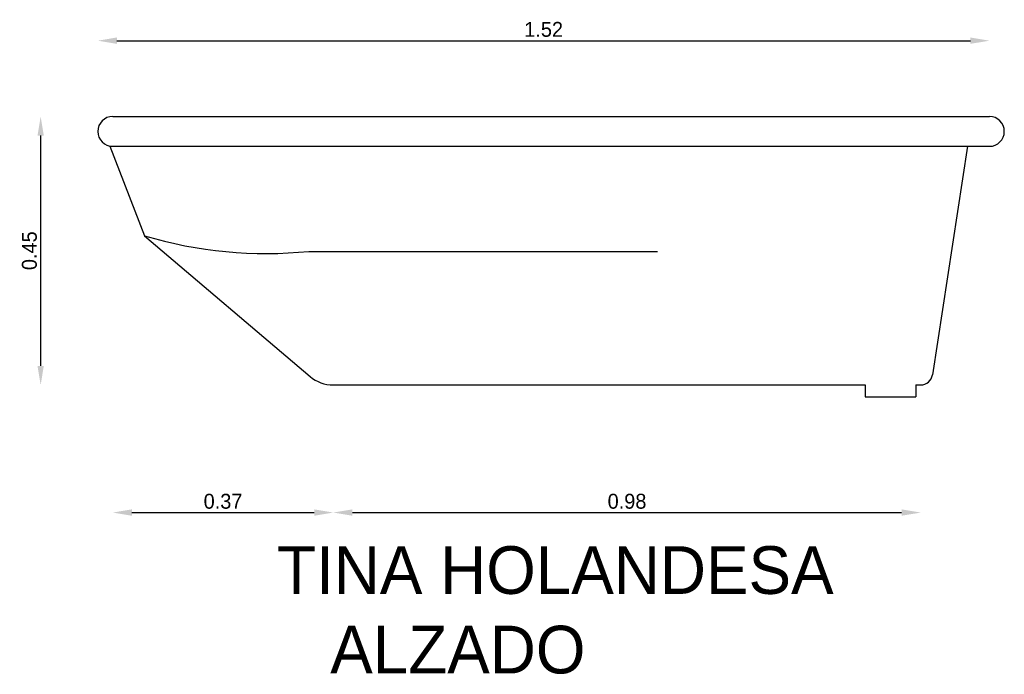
# Model space of a CAD drawing. Extents: x 96 to 261, y -153 to -43.
import ezdxf

# ---------------------------------------------------------------- set-up
doc = ezdxf.new("R2010")
doc.units = 0
doc.header["$MEASUREMENT"] = 0
doc.layers.get('0').update_dxf_attribs({"linetype": 'CONTINUOUS'})
doc.layers.get('DEFPOINTS').update_dxf_attribs({"linetype": 'CONTINUOUS'})
doc.dimstyles.get("Standard").update_dxf_attribs({"dimtxt": 0.18, "dimasz": 0.18, "dimexe": 0.18, "dimexo": 0.0625, "dimgap": 0.09, "dimtad": 0, "dimtih": 1, "dimtoh": 1, "dimdec": 4, "dimzin": 0, "dimdsep": 46, "dimtxsty": 'Standard', "dimcen": 0.09, "dimadec": 0, "dimazin": 0, "dimtfac": 1, "dimtdec": 4, "dimtofl": 0, "dimtmove": 0, "dimatfit": 3, "dimfxl": 0, "dimtolj": 1, "dimtzin": 0, "dimarcsym": 0})

# ---------------------------------------------------------------- blocks, each defined once
blk = doc.blocks.new('*D0')
at = {"color": 0, "linetype": 'ByBlock'}
blk.add_line((112.08, -46.54), (255.18, -46.54), dxfattribs=at)
for points in [[(112.08, -46), (112.08, -47.07), (108.88, -46.54)], [(255.18, -46), (255.18, -47.07), (258.38, -46.54)]]:
    blk.add_solid(points, dxfattribs=at)
at = {"layer": 'DEFPOINTS', "color": 0, "linetype": 'ByBlock'}
for p in [(258.38, -46.54), (258.38, -59.25), (108.88, -61.75)]:
    blk.add_point(p, dxfattribs=at)
at = {"color": 0, "linetype": 'ByBlock', "insert": (183.63, -44.66), "char_height": 2.5, "attachment_point": 5}
blk.add_mtext('\\A1;1.52', dxfattribs=at)
blk = doc.blocks.new('*D1')
at = {"color": 0, "linetype": 'ByBlock'}
blk.add_line((114.58, -125.65), (145.16, -125.65), dxfattribs=at)
for points in [[(114.58, -125.11), (114.58, -126.18), (111.38, -125.65)], [(145.16, -125.11), (145.16, -126.18), (148.36, -125.65)]]:
    blk.add_solid(points, dxfattribs=at)
at = {"layer": 'DEFPOINTS', "color": 0, "linetype": 'ByBlock'}
for p in [(111.38, -64.25), (148.36, -104.25), (148.36, -125.65)]:
    blk.add_point(p, dxfattribs=at)
at = {"color": 0, "linetype": 'ByBlock', "insert": (129.87, -123.77), "char_height": 2.5, "attachment_point": 5}
blk.add_mtext('\\A1;0.37', dxfattribs=at)
blk = doc.blocks.new('*D2')
at = {"color": 0, "linetype": 'ByBlock'}
blk.add_line((151.56, -125.65), (243.66, -125.65), dxfattribs=at)
for points in [[(151.56, -125.11), (151.56, -126.18), (148.36, -125.65)], [(243.66, -125.11), (243.66, -126.18), (246.86, -125.65)]]:
    blk.add_solid(points, dxfattribs=at)
at = {"layer": 'DEFPOINTS', "color": 0, "linetype": 'ByBlock'}
for p in [(148.36, -104.25), (246.86, -104.25), (246.86, -125.65)]:
    blk.add_point(p, dxfattribs=at)
at = {"color": 0, "linetype": 'ByBlock', "insert": (197.61, -123.77), "char_height": 2.5, "attachment_point": 5}
blk.add_mtext('\\A1;0.98', dxfattribs=at)
blk = doc.blocks.new('*D3')
at = {"color": 0, "linetype": 'ByBlock'}
blk.add_line((99.29, -62.45), (99.29, -101.05), dxfattribs=at)
for points in [[(98.76, -62.45), (99.82, -62.45), (99.29, -59.25)], [(98.76, -101.05), (99.82, -101.05), (99.29, -104.25)]]:
    blk.add_solid(points, dxfattribs=at)
at = {"layer": 'DEFPOINTS', "color": 0, "linetype": 'ByBlock'}
for p in [(111.38, -59.25), (99.29, -104.25), (148.36, -104.25)]:
    blk.add_point(p, dxfattribs=at)
at = {"color": 0, "linetype": 'ByBlock', "insert": (97.41, -81.75), "char_height": 2.5, "attachment_point": 5, "rotation": 90}
blk.add_mtext('\\A1;0.45', dxfattribs=at)

msp = doc.modelspace()

# ---------------------------------------------------------------- linework, layer by layer
for p, q in [((111.37506, -59.24735), (258.37506, -59.24735)), ((110.87506, -64.24735), (116.69772, -79.24735)), ((111.37506, -64.24735), (258.37506, -64.24735)), ((254.69772, -64.24735), (248.83453, -102.54998)), ((116.69772, -79.24735), (144.47384, -102.82185)), ((144.27954, -81.86518), (202.72325, -81.86518)), ((148.35636, -104.24735), (237.53775, -104.24735)), ((237.53775, -104.24735), (237.53775, -106.24735)), ((246.03775, -104.24735), (246.03775, -106.24735)), ((246.03775, -104.24735), (246.85756, -104.24735)), ((237.53775, -106.24735), (246.03775, -106.24735))]:
    msp.add_line(p, q)
for centre, radius, start, end in [((111.37506, -61.74735), 2.5, 90, 270), ((258.37506, -61.74735), 2.5, 270, 90), ((137.12951, -10.58695), 71.63595, 253.4281767, 275.7282655), ((148.35636, -98.24735), 6, 229.6776504, 270), ((246.85756, -102.24735), 2, 270, 351.2969823)]:
    msp.add_arc(centre, radius, start, end)

# ---------------------------------------------------------------- texts
at = {"color": 5}
for s, p in [('TINA HOLANDESA', (138.92664, -139.28689)), ('   ALZADO', (138.92664, -152.62023))]:
    msp.add_text(s, height=8, dxfattribs=at).set_placement(p)

# ---------------------------------------------------------------- dimensions: what is measured, and where the dimension line sits
at = {"color": 1}
for base, p1, p2, text, override, picture, middle in [((258.37506, -46.53589), (108.87506, -61.74735), (258.37506, -59.24735), '1.52', {"dimtxt": 2.5, "dimasz": 3.2, "dimexe": 1.25, "dimexo": 0.625, "dimgap": 0.625, "dimtad": 1, "dimtih": 0, "dimtoh": 0, "dimzin": 8, "dimlunit": 6, "dimcen": 2.5, "dimse1": 1, "dimse2": 1, "dimtofl": 1}, '*D0', (183.62506, -44.66089)), ((148.35636, -125.64704), (111.37506, -64.24735), (148.35636, -104.24735), '0.37', {"dimtxt": 2.5, "dimasz": 3.2, "dimexe": 1.25, "dimexo": 0.625, "dimgap": 0.625, "dimtad": 1, "dimtih": 0, "dimtoh": 0, "dimzin": 8, "dimlunit": 6, "dimcen": 2.5, "dimse1": 1, "dimse2": 1, "dimtofl": 1}, '*D1', (129.86571, -123.77204)), ((246.85756, -125.64704), (148.35636, -104.24735), (246.85756, -104.24735), '0.98', {"dimtxt": 2.5, "dimasz": 3.2, "dimexe": 1.25, "dimexo": 0.625, "dimgap": 0.625, "dimtad": 1, "dimtih": 0, "dimtoh": 0, "dimzin": 8, "dimlunit": 6, "dimcen": 2.5, "dimse1": 1, "dimse2": 1, "dimtofl": 1, "dimtmove": 1}, '*D2', (197.60696, -123.77204))]:
    dim = msp.add_linear_dim(base=base, p1=p1, p2=p2, text=text, dimstyle='Standard', override=override, dxfattribs=at)
    dim.commit()
    dim.dimension.update_dxf_attribs({"geometry": picture, "text_midpoint": middle})
dim = msp.add_linear_dim(base=(99.28958, -104.24735), p1=(111.37506, -59.24735), p2=(148.35636, -104.24735), angle=90, text='0.45', dimstyle='Standard', override={"dimtxt": 2.5, "dimasz": 3.2, "dimexe": 1.25, "dimexo": 0.625, "dimgap": 0.625, "dimtad": 1, "dimtih": 0, "dimtoh": 0, "dimzin": 8, "dimlunit": 6, "dimcen": 2.5, "dimse1": 1, "dimse2": 1, "dimtofl": 1}, dxfattribs=at)
dim.commit()
dim.dimension.update_dxf_attribs({"geometry": '*D3', "text_midpoint": (97.41458, -81.74735)})

doc.saveas('drawing.dxf')
